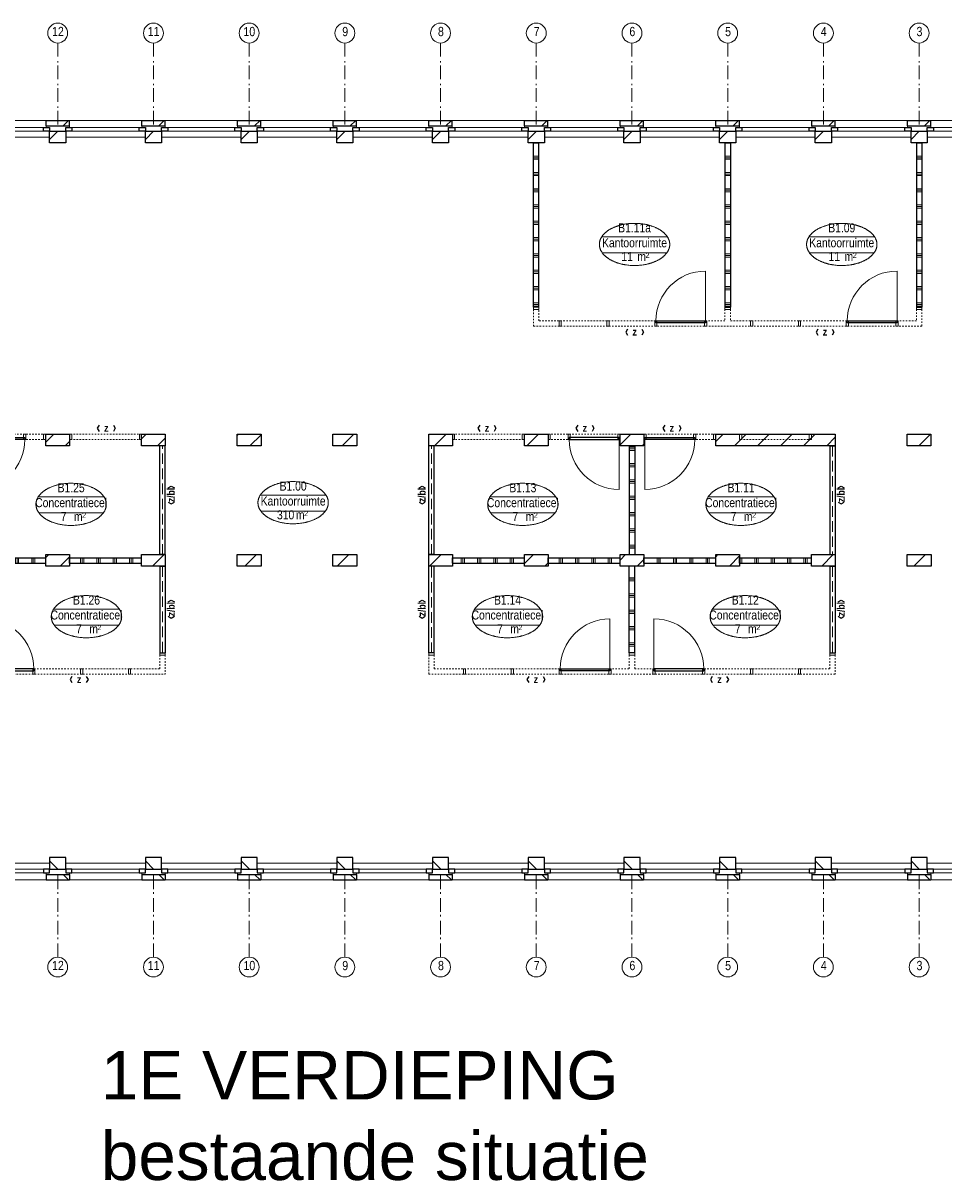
# Model space of a CAD drawing. Header units: millimetres. Extents: x 274611 to 749520, y 175257 to 298905.
# Tile 36 of 251: x 480256 to 497186, y 207744 to 229044. Entities that reach past the tile are written whole.
import ezdxf
from ezdxf.enums import TextEntityAlignment as Align

# ---------------------------------------------------------------- set-up
doc = ezdxf.new("R2010")
doc.units = ezdxf.units.MM
doc.header["$LTSCALE"] = 400
doc.header["$PDMODE"] = 1
doc.header["$PDSIZE"] = 15
for name, pattern in [('STYLE_02', [0.694427, 0.486069, -0.208359]), ('STYLE_06', [1.041641, 0.625, -0.208282, 0.069427, -0.138931]), ('STYLE_21', [0.138889, 0.069444, -0.069444])]:
    doc.linetypes.add(name, pattern=pattern)
for name, color, linetype, lineweight in [('Buitenkozijnen', 140, 'Continuous', 15), ('Interieur-deur', 43, 'Continuous', 9), ('Interieur-scheidingswand-horizontaal', 5, 'Continuous', 25), ('Interieur-scheidingswand-vertikaal', 5, 'Continuous', 25), ('Interieur-systeemwand glas', 140, 'STYLE_21', 15), ('Kozijnmerken', 43, 'Continuous', 9), ('mat-baksteen', 5, 'Continuous', 25), ('mat-kalkzandsteen', 5, 'Continuous', 25), ('None', 7, 'Continuous', 9), ('Ruimtenummers', 5, 'Continuous', 25)]:
    doc.layers.add(name, color=color, linetype=linetype, lineweight=lineweight)
doc.layers.add('plat', color=5, linetype='Continuous')
doc.styles.add('Arial', font='arial.ttf', dxfattribs={"height": 211.666667})
doc.styles.add('Arial Narrow', font='ARIALN.TTF', dxfattribs={"height": 222.25})
doc.styles.add('Arial Narrow (bold)', font='ARIALNB.TTF', dxfattribs={"height": 172.861111})

# ---------------------------------------------------------------- blocks, each defined once
blk = doc.blocks.new('systeemwandstijl 880 hoh')
at = {"layer": 'Interieur-systeemwand glas', "color": 43, "linetype": 'Continuous', "lineweight": 9}
blk.add_lwpolyline([(0, 20), (100, 20), (100, -20), (0, -20)], close=True, dxfattribs=at)
at = {"layer": 'Interieur-systeemwand glas', "color": 43, "linetype": 'Continuous', "lineweight": 15}
blk.add_point((0, 0), dxfattribs=at)
blk = doc.blocks.new('Deur systeemwand 915')
at = {"layer": 'Interieur-deur', "color": 140, "linetype": 'Continuous', "lineweight": 15}
blk.add_line((0, 1015), (0, 100), dxfattribs=at)
at = {"layer": 'Interieur-deur', "color": 92, "linetype": 'Continuous', "lineweight": 25}
blk.add_lwpolyline([(-915, 100), (0, 100), (0, 60), (-915, 60)], close=True, dxfattribs=at)
at = {"layer": 'Interieur-deur', "color": 140, "linetype": 'Continuous', "lineweight": 15}
blk.add_arc((0, 100), 915, 90, 180, dxfattribs=at)
blk = doc.blocks.new('Systeemwand B (2D)')
at = {"layer": 'Interieur-systeemwand glas', "lineweight": 15}
for p, q in [((0, 50), (1323, 50)), ((0, -50), (1323, -50))]:
    blk.add_line(p, q, dxfattribs=at)
at = {"layer": 'None', "color": 7, "rotation": 270}
blk.add_blockref('systeemwandstijl 880 hoh', (20, 50), dxfattribs=at)
at = {"layer": 'None', "color": 7, "xscale": -1, "rotation": 90}
blk.add_blockref('systeemwandstijl 880 hoh', (1303, 50), dxfattribs=at)
blk = doc.blocks.new('Systeemwand B met deur (2D)')
at = {"layer": 'Interieur-systeemwand glas', "lineweight": 15}
for p, q in [((0, 50), (1323, 50)), ((0, -50), (1323, -50))]:
    blk.add_line(p, q, dxfattribs=at)
at = {"layer": 'None', "color": 7, "rotation": 270}
for p in [(20, 50), (388, 50)]:
    blk.add_blockref('systeemwandstijl 880 hoh', p, dxfattribs=at)
at = {"layer": 'None', "color": 7, "xscale": -1}
for name, rotation in [('systeemwandstijl 880 hoh', 90), ('Deur systeemwand 915', 180)]:
    blk.add_blockref(name, (1303, 50), dxfattribs=dict(at, rotation=rotation))
blk = doc.blocks.new('*X722')
at = {"layer": 'None', "lineweight": 9}
for p, q in [((600, -2372), (600, -2272)), ((630, -2372), (630, -2272)), ((660, -2372), (660, -2272)), ((900, -2372), (900, -2272)), ((930, -2372), (930, -2272)), ((960, -2372), (960, -2272)), ((1200, -2372), (1200, -2272)), ((1230, -2372), (1230, -2272)), ((1260, -2372), (1260, -2272)), ((1500, -2372), (1500, -2272)), ((1530, -2372), (1530, -2272)), ((1560, -2372), (1560, -2272))]:
    blk.add_line(p, q, dxfattribs=at)
blk = doc.blocks.new('*X723')
at = {"layer": 'None', "lineweight": 9}
for p, q in [((2400, -2372), (2400, -2272)), ((2430, -2372), (2430, -2272)), ((2460, -2372), (2460, -2272)), ((2700, -2372), (2700, -2272)), ((2730, -2372), (2730, -2272)), ((2760, -2372), (2760, -2272)), ((3000, -2372), (3000, -2272)), ((3030, -2372), (3030, -2272)), ((3060, -2372), (3060, -2272)), ((3300, -2372), (3300, -2272)), ((3330, -2372), (3330, -2272)), ((3360, -2372), (3360, -2272))]:
    blk.add_line(p, q, dxfattribs=at)
blk = doc.blocks.new('Concentratiecel B 2 (2D)')
at = {"layer": 'Interieur-scheidingswand-horizontaal', "lineweight": 25}
for p, q in [((437, -2272), (1760, -2272)), ((437, -2372), (437, -2272)), ((1760, -2372), (1760, -2272)), ((2197, -2272), (3520, -2272)), ((2197, -2372), (2197, -2272)), ((3520, -2372), (3520, -2272)), ((437, -2372), (1760, -2372)), ((2197, -2372), (3520, -2372))]:
    blk.add_line(p, q, dxfattribs=at)
at = {"layer": 'Interieur-scheidingswand-vertikaal', "lineweight": 25}
for p, q in [((100, -214), (0, -214)), ((0, -2215), (0, -214)), ((100, -2215), (100, -214)), ((3957, -214), (3857, -214)), ((3857, -2215), (3857, -214)), ((3957, -2215), (3957, -214)), ((100, -2215), (0, -2215)), ((3957, -2215), (3857, -2215)), ((100, -2429), (0, -2429)), ((0, -4025), (0, -2429)), ((100, -4025), (100, -2429)), ((3857, -2429), (3857, -4025)), ((3857, -2429), (3957, -2429)), ((3957, -2429), (3957, -4025)), ((100, -4025), (0, -4025)), ((3857, -4025), (3957, -4025))]:
    blk.add_line(p, q, dxfattribs=at)
at = {"layer": 'Interieur-scheidingswand-vertikaal', "linetype": 'STYLE_02', "lineweight": 9}
for p, q in [((50, -2215), (50, -214)), ((3907, -2215), (3907, -214)), ((50, -4025), (50, -2429)), ((3907, -2429), (3907, -4025))]:
    blk.add_line(p, q, dxfattribs=at)
at = {"layer": 'Interieur-systeemwand glas', "lineweight": 15}
for p, q in [((0, -4415), (0, -4065)), ((100, -4315), (100, -4065)), ((3857, -4065), (3857, -4315)), ((3957, -4065), (3957, -4415)), ((0, -4415), (3957, -4415)), ((100, -4315), (3857, -4315))]:
    blk.add_line(p, q, dxfattribs=at)
at = {"layer": 'Interieur-scheidingswand-horizontaal'}
for name in ['*X722', '*X723']:
    blk.add_blockref(name, (0, 0), dxfattribs=at)
at = {"layer": 'None', "color": 7, "xscale": -1}
for name, p in [('Systeemwand B met deur (2D)', (1760, -50)), ('Systeemwand B (2D)', (3520, -50)), ('Deur systeemwand 915', (623.5, -4415)), ('systeemwandstijl 880 hoh', (3957, -4045))]:
    blk.add_blockref(name, p, dxfattribs=at)
at = {"layer": 'None', "color": 7}
blk.add_blockref('systeemwandstijl 880 hoh', (0, -4045), dxfattribs=at)
at = {"layer": 'None', "color": 7, "rotation": 270}
blk.add_blockref('systeemwandstijl 880 hoh', (623.5, -4315), dxfattribs=at)
at = {"layer": 'None', "color": 7, "xscale": -1, "rotation": 90}
for p in [(1538.5, -4315), (2418.5, -4315), (3298.5, -4315)]:
    blk.add_blockref('systeemwandstijl 880 hoh', p, dxfattribs=at)
blk = doc.blocks.new('*X785')
at = {"layer": 'None', "lineweight": 9}
for p, q in [((3688.5, -2640), (3788.5, -2640)), ((3688.5, -2670), (3788.5, -2670)), ((3688.5, -2700), (3788.5, -2700)), ((3688.5, -2940), (3788.5, -2940)), ((3688.5, -2970), (3788.5, -2970)), ((3688.5, -3000), (3788.5, -3000)), ((3688.5, -3240), (3788.5, -3240)), ((3688.5, -3270), (3788.5, -3270)), ((3688.5, -3300), (3788.5, -3300)), ((3688.5, -3540), (3788.5, -3540)), ((3688.5, -3570), (3788.5, -3570)), ((3688.5, -3600), (3788.5, -3600)), ((3688.5, -3840), (3788.5, -3840)), ((3688.5, -3870), (3788.5, -3870)), ((3688.5, -3900), (3788.5, -3900))]:
    blk.add_line(p, q, dxfattribs=at)
blk = doc.blocks.new('*X786')
at = {"layer": 'None', "lineweight": 9}
for p, q in [((600, -2372), (600, -2272)), ((630, -2372), (630, -2272)), ((660, -2372), (660, -2272)), ((900, -2372), (900, -2272)), ((930, -2372), (930, -2272)), ((960, -2372), (960, -2272)), ((1200, -2372), (1200, -2272)), ((1230, -2372), (1230, -2272)), ((1260, -2372), (1260, -2272)), ((1500, -2372), (1500, -2272)), ((1530, -2372), (1530, -2272)), ((1560, -2372), (1560, -2272))]:
    blk.add_line(p, q, dxfattribs=at)
blk = doc.blocks.new('*X787')
at = {"layer": 'None', "lineweight": 9}
for p, q in [((2400, -2372), (2400, -2272)), ((2430, -2372), (2430, -2272)), ((2460, -2372), (2460, -2272)), ((2700, -2372), (2700, -2272)), ((2730, -2372), (2730, -2272)), ((2760, -2372), (2760, -2272)), ((3000, -2372), (3000, -2272)), ((3030, -2372), (3030, -2272)), ((3060, -2372), (3060, -2272)), ((3300, -2372), (3300, -2272)), ((3330, -2372), (3330, -2272)), ((3360, -2372), (3360, -2272))]:
    blk.add_line(p, q, dxfattribs=at)
blk = doc.blocks.new('*X788')
at = {"layer": 'None', "lineweight": 9}
for p, q in [((5730, -2372), (5730, -2272)), ((5760, -2372), (5760, -2272)), ((6000, -2372), (6000, -2272)), ((6030, -2372), (6030, -2272)), ((6060, -2372), (6060, -2272)), ((6300, -2372), (6300, -2272)), ((6330, -2372), (6330, -2272)), ((6360, -2372), (6360, -2272)), ((6600, -2372), (6600, -2272)), ((6630, -2372), (6630, -2272)), ((6660, -2372), (6660, -2272)), ((6900, -2372), (6900, -2272)), ((6930, -2372), (6930, -2272)), ((6960, -2372), (6960, -2272))]:
    blk.add_line(p, q, dxfattribs=at)
blk = doc.blocks.new('*X789')
at = {"layer": 'None', "lineweight": 9}
for p, q in [((3960, -2372), (3960, -2272)), ((4200, -2372), (4200, -2272)), ((4230, -2372), (4230, -2272)), ((4260, -2372), (4260, -2272)), ((4500, -2372), (4500, -2272)), ((4530, -2372), (4530, -2272)), ((4560, -2372), (4560, -2272)), ((4800, -2372), (4800, -2272)), ((4830, -2372), (4830, -2272)), ((4860, -2372), (4860, -2272)), ((5100, -2372), (5100, -2272)), ((5130, -2372), (5130, -2272)), ((5160, -2372), (5160, -2272))]:
    blk.add_line(p, q, dxfattribs=at)
blk = doc.blocks.new('*X790')
at = {"layer": 'None', "lineweight": 9}
for p, q in [((3688.5, -240), (3788.5, -240)), ((3688.5, -270), (3788.5, -270)), ((3688.5, -300), (3788.5, -300)), ((3688.5, -540), (3788.5, -540)), ((3688.5, -570), (3788.5, -570)), ((3688.5, -600), (3788.5, -600)), ((3688.5, -840), (3788.5, -840)), ((3688.5, -870), (3788.5, -870)), ((3688.5, -900), (3788.5, -900)), ((3688.5, -1140), (3788.5, -1140)), ((3688.5, -1170), (3788.5, -1170)), ((3688.5, -1200), (3788.5, -1200)), ((3688.5, -1440), (3788.5, -1440)), ((3688.5, -1470), (3788.5, -1470)), ((3688.5, -1500), (3788.5, -1500)), ((3688.5, -1740), (3788.5, -1740)), ((3688.5, -1770), (3788.5, -1770)), ((3688.5, -1800), (3788.5, -1800)), ((3688.5, -2040), (3788.5, -2040)), ((3688.5, -2070), (3788.5, -2070)), ((3688.5, -2100), (3788.5, -2100))]:
    blk.add_line(p, q, dxfattribs=at)
blk = doc.blocks.new('Concentratiecel B 4 (2D)')
at = {"layer": 'Interieur-scheidingswand-horizontaal', "lineweight": 25}
for p, q in [((437, -2272), (1760, -2272)), ((437, -2372), (437, -2272)), ((1760, -2372), (1760, -2272)), ((2197, -2272), (3520, -2272)), ((2197, -2372), (2197, -2272)), ((3520, -2372), (3520, -2272)), ((3957, -2272), (5280, -2272)), ((3957, -2372), (3957, -2272)), ((5280, -2372), (5280, -2272)), ((5717, -2272), (7040, -2272)), ((5717, -2372), (5717, -2272)), ((7040, -2372), (7040, -2272)), ((437, -2372), (1760, -2372)), ((2197, -2372), (3520, -2372)), ((3957, -2372), (5280, -2372)), ((5717, -2372), (7040, -2372))]:
    blk.add_line(p, q, dxfattribs=at)
at = {"layer": 'Interieur-scheidingswand-vertikaal', "lineweight": 25}
for p, q in [((100, -214), (0, -214)), ((0, -2215), (0, -214)), ((100, -2215), (100, -214)), ((3688.5, -214), (3688.5, -2215)), ((3688.5, -214), (3788.5, -214)), ((3788.5, -214), (3788.5, -2215)), ((7377, -214), (7377, -2215)), ((7377, -214), (7477, -214)), ((7477, -214), (7477, -2215)), ((100, -2215), (0, -2215)), ((3688.5, -2215), (3788.5, -2215)), ((7377, -2215), (7477, -2215)), ((100, -2429), (0, -2429)), ((0, -4025), (0, -2429)), ((100, -4025), (100, -2429)), ((3788.5, -2429), (3688.5, -2429)), ((3688.5, -4025), (3688.5, -2429)), ((3788.5, -4025), (3788.5, -2429)), ((7377, -2429), (7377, -4025)), ((7377, -2429), (7477, -2429)), ((7477, -2429), (7477, -4025)), ((100, -4025), (0, -4025)), ((3788.5, -4025), (3688.5, -4025)), ((7377, -4025), (7477, -4025))]:
    blk.add_line(p, q, dxfattribs=at)
at = {"layer": 'Interieur-scheidingswand-vertikaal', "linetype": 'STYLE_02', "lineweight": 9}
for p, q in [((50, -2215), (50, -214)), ((7427, -214), (7427, -2215)), ((50, -4025), (50, -2429)), ((7427, -2429), (7427, -4025))]:
    blk.add_line(p, q, dxfattribs=at)
at = {"layer": 'Interieur-systeemwand glas', "lineweight": 15}
for p, q in [((0, -4415), (0, -4065)), ((100, -4315), (100, -4065)), ((3688.5, -4315), (3688.5, -4065)), ((3788.5, -4315), (3788.5, -4065)), ((7377, -4065), (7377, -4315)), ((7477, -4065), (7477, -4415)), ((0, -4415), (7477, -4415)), ((100, -4315), (3688.5, -4315)), ((3788.5, -4315), (7377, -4315))]:
    blk.add_line(p, q, dxfattribs=at)
at = {"layer": 'Interieur-scheidingswand-horizontaal'}
for name in ['*X786', '*X787', '*X789', '*X788']:
    blk.add_blockref(name, (0, 0), dxfattribs=at)
at = {"layer": 'Interieur-scheidingswand-vertikaal'}
for name in ['*X790', '*X785']:
    blk.add_blockref(name, (0, 0), dxfattribs=at)
at = {"layer": 'None', "color": 7}
for name, p in [('Systeemwand B (2D)', (437, -50)), ('Systeemwand B met deur (2D)', (2197, -50)), ('Deur systeemwand 915', (3333.5, -4415)), ('systeemwandstijl 880 hoh', (0, -4045)), ('systeemwandstijl 880 hoh', (3688.5, -4045))]:
    blk.add_blockref(name, p, dxfattribs=at)
at = {"layer": 'None', "color": 7, "xscale": -1}
for name, p in [('Systeemwand B met deur (2D)', (5280, -50)), ('Systeemwand B (2D)', (7040, -50)), ('Deur systeemwand 915', (4143.5, -4415)), ('systeemwandstijl 880 hoh', (7477, -4045))]:
    blk.add_blockref(name, p, dxfattribs=at)
at = {"layer": 'None', "color": 7, "rotation": 270}
for p in [(658.5, -4315), (1538.5, -4315), (2418.5, -4315), (3333.5, -4315)]:
    blk.add_blockref('systeemwandstijl 880 hoh', p, dxfattribs=at)
at = {"layer": 'None', "color": 7, "xscale": -1, "rotation": 90}
for p in [(4143.5, -4315), (5058.5, -4315), (5938.5, -4315), (6818.5, -4315)]:
    blk.add_blockref('systeemwandstijl 880 hoh', p, dxfattribs=at)
blk = doc.blocks.new('*X844')
at = {"layer": 'None', "lineweight": 9}
for p, q in [((-38807, 2770), (-38659, 2919)), ((-38449, 2705), (-38370, 2783))]:
    blk.add_line(p, q, dxfattribs=at)
blk = doc.blocks.new('*X845')
at = {"layer": 'None', "lineweight": 9}
for p, q in [((-37047, 2833), (-36962, 2919)), ((-36752, 2705), (-36610, 2846))]:
    blk.add_line(p, q, dxfattribs=at)
blk = doc.blocks.new('*X846')
at = {"layer": 'None', "lineweight": 9}
for p, q in [((-35287, 2896), (-35265, 2919)), ((-35055, 2705), (-34850, 2909))]:
    blk.add_line(p, q, dxfattribs=at)
blk = doc.blocks.new('*X847')
at = {"layer": 'None', "lineweight": 9}
blk.add_line((-33357, 2705), (-33143, 2919), dxfattribs=at)
blk = doc.blocks.new('*X848')
at = {"layer": 'None', "lineweight": 9}
blk.add_line((-31660, 2705), (-31446, 2919), dxfattribs=at)
blk = doc.blocks.new('*X849')
at = {"layer": 'None', "lineweight": 9}
blk.add_line((-29963, 2705), (-29749, 2919), dxfattribs=at)
blk = doc.blocks.new('*X855')
at = {"layer": 'None', "lineweight": 9}
for p, q in [((-38807, 649), (-38752, 705)), ((-38541, 491), (-38370, 662))]:
    blk.add_line(p, q, dxfattribs=at)
blk = doc.blocks.new('*X856')
at = {"layer": 'None', "lineweight": 9}
blk.add_line((-36844, 491), (-36630, 705), dxfattribs=at)
blk = doc.blocks.new('*X857')
at = {"layer": 'None', "lineweight": 9}
blk.add_line((-35147, 491), (-34933, 705), dxfattribs=at)
blk = doc.blocks.new('*X858')
at = {"layer": 'None', "lineweight": 9}
blk.add_line((-33450, 491), (-33236, 705), dxfattribs=at)
blk = doc.blocks.new('*X859')
at = {"layer": 'None', "lineweight": 9}
blk.add_line((-31753, 491), (-31539, 705), dxfattribs=at)
blk = doc.blocks.new('*X860')
at = {"layer": 'None', "lineweight": 9}
for p, q in [((-30007, 540), (-29842, 705)), ((-29632, 491), (-29570, 552))]:
    blk.add_line(p, q, dxfattribs=at)
blk = doc.blocks.new('*X861')
at = {"layer": 'None', "lineweight": 9}
for p, q in [((-28247, 603), (-28145, 705)), ((-27935, 491), (-27810, 615))]:
    blk.add_line(p, q, dxfattribs=at)
blk = doc.blocks.new('*X862')
at = {"layer": 'None', "lineweight": 9}
for p, q in [((-26487, 665), (-26448, 705)), ((-26238, 491), (-26050, 678))]:
    blk.add_line(p, q, dxfattribs=at)
blk = doc.blocks.new('*X863')
at = {"layer": 'None', "lineweight": 9}
blk.add_line((-24540.580054, 491), (-24326.580054, 705), dxfattribs=at)
blk = doc.blocks.new('*X864')
at = {"layer": 'None', "lineweight": 9}
blk.add_line((-22844, 491), (-22630, 705), dxfattribs=at)
blk = doc.blocks.new('*X207')
at = {"layer": 'None', "lineweight": 9}
blk.add_line((-148.5, -148.5), (4, 4), dxfattribs=at)
blk = doc.blocks.new('*X208')
at = {"layer": 'None', "lineweight": 9}
blk.add_line((100, 100), (200, 200), dxfattribs=at)
blk = doc.blocks.new('Penant best-uitbr  (2D)')
at = {"layer": 'mat-baksteen', "lineweight": 25}
for p, q in [((-215, 200), (215, 200)), ((-215, 100), (-215, 200)), ((-215, 100), (215, 100)), ((215, 100), (215, 200))]:
    blk.add_line(p, q, dxfattribs=at)
at = {"layer": 'mat-kalkzandsteen', "lineweight": 25}
blk.add_lwpolyline([(-148.5, 4), (148.5, 4), (148.5, -210), (-148.5, -210)], close=True, dxfattribs=at)
at = {"layer": 'mat-baksteen'}
blk.add_blockref('*X208', (0, 0), dxfattribs=at)
at = {"layer": 'mat-kalkzandsteen'}
blk.add_blockref('*X207', (0, 0), dxfattribs=at)
blk = doc.blocks.new('Gevelpui best-uitbr 1330 (2D)')
at = {"layer": 'Buitenkozijnen', "lineweight": 15}
for p, q in [((-731.5, 71), (731.5, 71)), ((-731.5, 4), (-731.5, 71)), ((-731.5, 4), (731.5, 4)), ((731.5, 4), (731.5, 71))]:
    blk.add_line(p, q, dxfattribs=at)
at = {"layer": 'Buitenkozijnen', "color": 92, "lineweight": 25}
for points in [[(-731.5, 71), (-617.5, 71), (-617.5, 4), (-731.5, 4)], [(617.5, 71), (731.5, 71), (731.5, 4), (617.5, 4)]]:
    blk.add_lwpolyline(points, close=True, dxfattribs=at)
at = {"layer": 'None', "color": 43, "linetype": 'Continuous', "lineweight": 9}
blk.add_line((-731.5, -107), (731.5, -107), dxfattribs=at)
at = {"layer": 'None', "color": 43, "linetype": 'Continuous', "lineweight": 9, "flags": 128}
blk.add_lwpolyline([(-665, 71), (-665, 200), (665, 200), (665, 71)], dxfattribs=at)
blk = doc.blocks.new('*X967')
at = {"layer": 'None', "lineweight": 9}
for p, q in [((-28247, 2724), (-28052, 2919)), ((-27842, 2705), (-27810, 2737))]:
    blk.add_line(p, q, dxfattribs=at)
blk = doc.blocks.new('*X968')
at = {"layer": 'None', "lineweight": 9}
for p, q in [((-26487, 2787), (-26355, 2919)), ((-26145, 2705), (-25931, 2919)), ((-25721, 2705), (-25507, 2919)), ((-25296, 2705), (-25082, 2919)), ((-24872, 2705), (-24658, 2919)), ((-24448, 2705), (-24290, 2862))]:
    blk.add_line(p, q, dxfattribs=at)
blk = doc.blocks.new('*X969')
at = {"layer": 'None', "lineweight": 9}
for p, q in [((-22967, 2913), (-22961, 2919)), ((-22751, 2705), (-22537, 2919))]:
    blk.add_line(p, q, dxfattribs=at)
blk = doc.blocks.new('Ruimtenummer UV 50')
at = {"layer": 'Ruimtenummers', "color": 8, "lineweight": 5}
for p, q in [((602, 157), (-602, 157)), ((595, -137), (-595, -137))]:
    blk.add_line(p, q, dxfattribs=at)
blk.add_open_spline([(-323, 354), (-173, 406), (173, 406), (323, 354), (473, 302), (560, 212), (647, 122), (647, 18), (647, -86), (560, -176), (473, -266), (323, -318), (173, -370), (-173, -370), (-323, -318), (-474, -266), (-560, -176), (-647, -86), (-647, 18), (-647, 122), (-560, 212), (-474, 302), (-323, 354)], degree=2, knots=[0, 0, 0, 0.09962, 0.19924, 0.19924, 0.283607, 0.283607, 0.349619, 0.349619, 0.415638, 0.415638, 0.5, 0.5, 0.59962, 0.69924, 0.69924, 0.783607, 0.783607, 0.849619, 0.849619, 0.915638, 0.915638, 1, 1, 1], dxfattribs=at)
at = {"layer": 'Ruimtenummers', "attachment_point": 2, "style": 'Arial Narrow'}
for s, insert, char_height in [(' m', (104, -122), 165.9), (' 2', (220, -133), 96.8)]:
    blk.add_mtext(s, dxfattribs=dict(at, insert=insert, char_height=char_height))
at = {"layer": 'Ruimtenummers', "style": 'Arial Narrow'}
for tag, p in [('Nummer', (0, 407)), ('Naam', (0, 132)), ('Oppervlak', (-138, -122))]:
    blk.add_attdef(tag, text='', height=166, dxfattribs=at).set_placement(p, align=Align.TOP_CENTER)
blk = doc.blocks.new('*X1164')
at = {"layer": 'None', "lineweight": 9}
for p, q in [((6990, 0), (7090, 0)), ((6990, -240), (7090, -240)), ((6990, -270), (7090, -270)), ((6990, -300), (7090, -300)), ((6990, -540), (7090, -540)), ((6990, -570), (7090, -570)), ((6990, -600), (7090, -600)), ((6990, -840), (7090, -840)), ((6990, -870), (7090, -870)), ((6990, -900), (7090, -900)), ((6990, -1140), (7090, -1140)), ((6990, -1170), (7090, -1170)), ((6990, -1200), (7090, -1200)), ((6990, -1440), (7090, -1440)), ((6990, -1470), (7090, -1470)), ((6990, -1500), (7090, -1500)), ((6990, -1740), (7090, -1740)), ((6990, -1770), (7090, -1770)), ((6990, -1800), (7090, -1800)), ((6990, -2040), (7090, -2040)), ((6990, -2070), (7090, -2070)), ((6990, -2100), (7090, -2100)), ((6990, -2340), (7090, -2340)), ((6990, -2370), (7090, -2370)), ((6990, -2400), (7090, -2400)), ((6990, -2640), (7090, -2640)), ((6990, -2670), (7090, -2670)), ((6990, -2700), (7090, -2700)), ((6990, -2940), (7090, -2940)), ((6990, -2970), (7090, -2970)), ((6990, -3000), (7090, -3000))]:
    blk.add_line(p, q, dxfattribs=at)
blk = doc.blocks.new('*X1165')
at = {"layer": 'None', "lineweight": 9}
for p, q in [((3470, 0), (3570, 0)), ((3470, -240), (3570, -240)), ((3470, -270), (3570, -270)), ((3470, -300), (3570, -300)), ((3470, -540), (3570, -540)), ((3470, -570), (3570, -570)), ((3470, -600), (3570, -600)), ((3470, -840), (3570, -840)), ((3470, -870), (3570, -870)), ((3470, -900), (3570, -900)), ((3470, -1140), (3570, -1140)), ((3470, -1170), (3570, -1170)), ((3470, -1200), (3570, -1200)), ((3470, -1440), (3570, -1440)), ((3470, -1470), (3570, -1470)), ((3470, -1500), (3570, -1500)), ((3470, -1740), (3570, -1740)), ((3470, -1770), (3570, -1770)), ((3470, -1800), (3570, -1800)), ((3470, -2040), (3570, -2040)), ((3470, -2070), (3570, -2070)), ((3470, -2100), (3570, -2100)), ((3470, -2340), (3570, -2340)), ((3470, -2370), (3570, -2370)), ((3470, -2400), (3570, -2400)), ((3470, -2640), (3570, -2640)), ((3470, -2670), (3570, -2670)), ((3470, -2700), (3570, -2700)), ((3470, -2940), (3570, -2940)), ((3470, -2970), (3570, -2970)), ((3470, -3000), (3570, -3000))]:
    blk.add_line(p, q, dxfattribs=at)
blk = doc.blocks.new('*X1166')
at = {"layer": 'None', "lineweight": 9}
for p, q in [((-50, 0), (50, 0)), ((-50, -240), (50, -240)), ((-50, -270), (50, -270)), ((-50, -300), (50, -300)), ((-50, -540), (50, -540)), ((-50, -570), (50, -570)), ((-50, -600), (50, -600)), ((-50, -840), (50, -840)), ((-50, -870), (50, -870)), ((-50, -900), (50, -900)), ((-50, -1140), (50, -1140)), ((-50, -1170), (50, -1170)), ((-50, -1200), (50, -1200)), ((-50, -1440), (50, -1440)), ((-50, -1470), (50, -1470)), ((-50, -1500), (50, -1500)), ((-50, -1740), (50, -1740)), ((-50, -1770), (50, -1770)), ((-50, -1800), (50, -1800)), ((-50, -2040), (50, -2040)), ((-50, -2070), (50, -2070)), ((-50, -2100), (50, -2100)), ((-50, -2340), (50, -2340)), ((-50, -2370), (50, -2370)), ((-50, -2400), (50, -2400)), ((-50, -2640), (50, -2640)), ((-50, -2670), (50, -2670)), ((-50, -2700), (50, -2700)), ((-50, -2940), (50, -2940)), ((-50, -2970), (50, -2970)), ((-50, -3000), (50, -3000))]:
    blk.add_line(p, q, dxfattribs=at)
blk = doc.blocks.new('Vergaderruimten B 2 (2D)')
at = {"layer": 'Interieur-scheidingswand-vertikaal', "lineweight": 25}
for p, q in [((50, 4), (-50, 4)), ((-50, -3021), (-50, 4)), ((50, -3021), (50, 4)), ((3470, 4), (3470, -3021)), ((3470, 4), (3570, 4)), ((3570, 4), (3570, -3021)), ((6990, 4), (6990, -3021)), ((6990, 4), (7090, 4)), ((7090, 4), (7090, -3021)), ((50, -3021), (-50, -3021)), ((3470, -3021), (3570, -3021)), ((6990, -3021), (7090, -3021))]:
    blk.add_line(p, q, dxfattribs=at)
at = {"layer": 'Interieur-systeemwand glas', "lineweight": 15}
for p, q in [((-50, -3371), (-50, -3061)), ((50, -3271), (50, -3061)), ((3470, -3061), (3470, -3271)), ((3570, -3061), (3570, -3271)), ((6990, -3061), (6990, -3271)), ((7090, -3061), (7090, -3371)), ((7090, -3371), (-50, -3371)), ((3470, -3271), (50, -3271)), ((6990, -3271), (3570, -3271))]:
    blk.add_line(p, q, dxfattribs=at)
at = {"layer": 'Interieur-scheidingswand-vertikaal'}
for name in ['*X1166', '*X1165', '*X1164']:
    blk.add_blockref(name, (0, 0), dxfattribs=at)
at = {"layer": 'Interieur-scheidingswand-vertikaal', "color": 7}
for name, p in [('Deur systeemwand 915', (3115, -3371)), ('Deur systeemwand 915', (6635, -3371)), ('systeemwandstijl 880 hoh', (-50, -3041)), ('systeemwandstijl 880 hoh', (3470, -3041)), ('systeemwandstijl 880 hoh', (6990, -3041))]:
    blk.add_blockref(name, p, dxfattribs=at)
at = {"layer": 'Interieur-scheidingswand-vertikaal', "color": 7, "rotation": 270}
for p in [(440, -3271), (3960, -3271)]:
    blk.add_blockref('systeemwandstijl 880 hoh', p, dxfattribs=at)
at = {"layer": 'Interieur-scheidingswand-vertikaal', "color": 7, "xscale": -1, "rotation": 90}
for p in [(1320, -3271), (2200, -3271), (3115, -3271), (4840, -3271), (5720, -3271), (6635, -3271)]:
    blk.add_blockref('systeemwandstijl 880 hoh', p, dxfattribs=at)
blk = doc.blocks.new('Kozijnmerk 50')
at = {"layer": 'Kozijnmerken', "color": 92, "linetype": 'Continuous', "lineweight": 25}
for points in [[(-132, 51), (-165, -6), (-132, -62)], [(132, 51), (165, -6), (132, -62)]]:
    blk.add_lwpolyline(points, dxfattribs=at)
at = {"layer": 'None', "color": 43, "style": 'Arial Narrow (bold)'}
blk.add_attdef('merk', text='', height=138, dxfattribs=at).set_placement((0, 0), align=Align.MIDDLE_CENTER)
blk = doc.blocks.new('*U1652')
at = {"layer": 'None', "color": 7, "linetype": 'STYLE_06', "lineweight": 9}
for p, q in [((-38589, 10116), (-38589, 8616)), ((-36829, 10116), (-36829, 8616)), ((-35069, 10116), (-35069, 8616)), ((-33309, 10116), (-33309, 8616)), ((-31549, 10116), (-31549, 8616)), ((-29789, 10116), (-29789, 8616)), ((-28029, 10116), (-28029, 8616)), ((-26269, 10116), (-26269, 8616)), ((-24509, 10116), (-24509, 8616)), ((-22749, 10116), (-22749, 8616))]:
    blk.add_line(p, q, dxfattribs=at)
at = {"layer": 'None', "color": 43, "linetype": 'Continuous', "lineweight": 9}
for centre in [(-38589, 10299), (-36829, 10299), (-35069, 10299), (-33309, 10299), (-31549, 10299), (-29789, 10299), (-28029, 10299), (-26269, 10299), (-24509, 10299), (-22749, 10299)]:
    blk.add_circle(centre, 183, dxfattribs=at)
at = {"layer": 'None', "color": 8, "attachment_point": 1, "style": 'Arial Narrow'}
for s, insert, char_height in [('12', (-38693, 10412), 169.3), ('11', (-36933, 10412), 169.3), ('10', (-35173, 10412), 169.3), ('9', (-33356, 10412), 169), ('8', (-31596, 10412), 169), ('7', (-29836, 10412), 169), ('6', (-28076, 10412), 169), ('5', (-26316, 10412), 169), ('4', (-24556, 10412), 169), ('3', (-22796, 10412), 169)]:
    blk.add_mtext(s, dxfattribs=dict(at, insert=insert, char_height=char_height))

msp = doc.modelspace()

# ---------------------------------------------------------------- linework, layer by layer
at = {"layer": 'mat-kalkzandsteen', "lineweight": 25}
for points in [[(480672.78099, 221481.18879), (481109.78099, 221481.18879), (481109.78099, 221267.18879), (480672.78099, 221267.18879)], [(482432.78099, 221481.18879), (482869.78099, 221481.18879), (482869.78099, 221267.18879), (482432.78099, 221267.18879)], [(484192.78099, 221481.18879), (484629.78099, 221481.18879), (484629.78099, 221267.18879), (484192.78099, 221267.18879)], [(485952.78099, 221481.18879), (486389.78099, 221481.18879), (486389.78099, 221267.18879), (485952.78099, 221267.18879)], [(487712.78099, 221481.18879), (488149.78099, 221481.18879), (488149.78099, 221267.18879), (487712.78099, 221267.18879)], [(489472.78099, 221481.18879), (489909.78099, 221481.18879), (489909.78099, 221267.18879), (489472.78099, 221267.18879)], [(491232.78099, 221481.18879), (491669.78099, 221481.18879), (491669.78099, 221267.18879), (491232.78099, 221267.18879)], [(492992.78099, 221481.18879), (495189.78099, 221481.18879), (495189.78099, 221267.18879), (492992.78099, 221267.18879)], [(496512.78099, 221481.18879), (496949.78099, 221481.18879), (496949.78099, 221267.18879), (496512.78099, 221267.18879)], [(480672.78099, 219267.18879), (481109.78099, 219267.18879), (481109.78099, 219053.18879), (480672.78099, 219053.18879)], [(482432.78099, 219267.18879), (482869.78099, 219267.18879), (482869.78099, 219053.18879), (482432.78099, 219053.18879)], [(484192.78099, 219267.18879), (484629.78099, 219267.18879), (484629.78099, 219053.18879), (484192.78099, 219053.18879)], [(485952.78099, 219267.18879), (486389.78099, 219267.18879), (486389.78099, 219053.18879), (485952.78099, 219053.18879)], [(487712.78099, 219267.18879), (488149.78099, 219267.18879), (488149.78099, 219053.18879), (487712.78099, 219053.18879)], [(489472.78099, 219267.18879), (489909.78099, 219267.18879), (489909.78099, 219053.18879), (489472.78099, 219053.18879)], [(491232.78099, 219267.18879), (491669.78099, 219267.18879), (491669.78099, 219053.18879), (491232.78099, 219053.18879)], [(492992.78099, 219267.18879), (493429.78099, 219267.18879), (493429.78099, 219053.18879), (492992.78099, 219053.18879)], [(494752.78099, 219267.18879), (495189.78099, 219267.18879), (495189.78099, 219053.18879), (494752.78099, 219053.18879)], [(496512.78099, 219267.18879), (496952.78099, 219267.18879), (496952.78099, 219053.18879), (496512.78099, 219053.18879)]]:
    msp.add_lwpolyline(points, close=True, dxfattribs=at)
at = {"layer": 'None', "color": 7, "linetype": 'STYLE_06', "lineweight": 9}
for p, q in [((480891.28099, 211859.70109), (480891.28099, 213359.70109)), ((482651.28099, 211859.70109), (482651.28099, 213359.70109)), ((484411.28099, 211859.70109), (484411.28099, 213359.70109)), ((486171.28099, 211859.70109), (486171.28099, 213359.70109)), ((487931.28099, 211859.70109), (487931.28099, 213359.70109)), ((489691.28099, 211859.70109), (489691.28099, 213359.70109)), ((491451.28099, 211859.70109), (491451.28099, 213359.70109)), ((493211.28099, 211859.70109), (493211.28099, 213359.70109)), ((494971.28099, 211859.70109), (494971.28099, 213359.70109)), ((496731.28099, 211859.70109), (496731.28099, 213359.70109))]:
    msp.add_line(p, q, dxfattribs=at)
at = {"layer": 'None', "color": 43, "linetype": 'Continuous', "lineweight": 9}
for centre in [(480891.28099, 211677.09467), (482651.28099, 211677.09467), (484411.28099, 211677.09467), (486171.28099, 211677.09467), (487931.28099, 211677.09467), (489691.28099, 211677.09467), (491451.28099, 211677.09467), (493211.28099, 211677.09467), (494971.28099, 211677.09467), (496731.28099, 211677.09467)]:
    msp.add_circle(centre, 182.60642, dxfattribs=at)

# ---------------------------------------------------------------- block references
at = {"layer": 'Interieur-scheidingswand-vertikaal', "color": 7}
msp.add_blockref('Vergaderruimten B 2 (2D)', (489691.28099, 226838.18879), dxfattribs=at)
at = {"layer": 'Kozijnmerken', "color": 7}
for p in [(491500.70641, 223364.48568), (495000.70641, 223364.48568), (481784.68101, 221594.99789), (488784.68101, 221594.99789), (490584.68101, 221594.99789), (492184.68101, 221594.99789), (481285.03959, 216972.96548), (489685.03959, 216972.96548), (493060.36422, 216972.96548)]:
    msp.add_blockref('Kozijnmerk 50', p, dxfattribs=at).add_auto_attribs({'merk': 'z'})
at = {"layer": 'Kozijnmerken', "color": 7, "rotation": 90}
for p in [(482973.8054, 220362.18879), (487586.63784, 220362.18879), (495293.8054, 220362.18879), (482973.8054, 218262.18879), (487586.63784, 218262.18879), (495293.8054, 218262.18879)]:
    msp.add_blockref('Kozijnmerk 50', p, dxfattribs=at).add_auto_attribs({'merk': 'z/bl'})
at = {"layer": 'mat-baksteen', "color": 7}
for p in [(480891.28099, 227052.18879), (482651.28099, 227052.18879), (484411.28099, 227052.18879), (486171.28099, 227052.18879), (487931.28099, 227052.18879), (489691.28099, 227052.18879), (491451.28099, 227052.18879), (493211.28099, 227052.18879), (494971.28099, 227052.18879), (496731.28099, 227052.18879)]:
    msp.add_blockref('Penant best-uitbr  (2D)', p, dxfattribs=at)
at = {"layer": 'mat-baksteen', "color": 7, "xscale": -1, "rotation": 180}
for p in [(480891.28099, 213482.18879), (482651.28099, 213482.18879), (484411.28099, 213482.18879), (486171.28099, 213482.18879), (487931.28099, 213482.18879), (489691.28099, 213482.18879), (491451.28099, 213482.18879), (493211.28099, 213482.18879), (494971.28099, 213482.18879), (496731.28099, 213482.18879)]:
    msp.add_blockref('Penant best-uitbr  (2D)', p, dxfattribs=at)
at = {"layer": 'mat-kalkzandsteen'}
for name in ['*X844', '*X845', '*X846', '*X847', '*X848', '*X849', '*X967', '*X968', '*X969', '*X855', '*X856', '*X857', '*X858', '*X859', '*X860', '*X861', '*X862', '*X863', '*X864']:
    msp.add_blockref(name, (519480.22162, 218562.18879), dxfattribs=at)
at = {"layer": 'None', "color": 7}
for name, p in [('*U1652', (519480.22162, 218562.18879)), ('Gevelpui best-uitbr 1330 (2D)', (480011.28099, 227052.18879)), ('Gevelpui best-uitbr 1330 (2D)', (481771.28099, 227052.18879)), ('Gevelpui best-uitbr 1330 (2D)', (483531.28099, 227052.18879)), ('Gevelpui best-uitbr 1330 (2D)', (485291.28099, 227052.18879)), ('Gevelpui best-uitbr 1330 (2D)', (487051.28099, 227052.18879)), ('Gevelpui best-uitbr 1330 (2D)', (488811.28099, 227052.18879)), ('Gevelpui best-uitbr 1330 (2D)', (490571.28099, 227052.18879)), ('Gevelpui best-uitbr 1330 (2D)', (492331.28099, 227052.18879)), ('Gevelpui best-uitbr 1330 (2D)', (494091.28099, 227052.18879)), ('Gevelpui best-uitbr 1330 (2D)', (495851.28099, 227052.18879)), ('Gevelpui best-uitbr 1330 (2D)', (497611.28099, 227052.18879)), ('Concentratiecel B 2 (2D)', (478912.78099, 221481.18879)), ('Concentratiecel B 4 (2D)', (487712.78099, 221481.18879))]:
    msp.add_blockref(name, p, dxfattribs=at)
at = {"layer": 'None', "color": 7, "xscale": -1, "rotation": 180}
for p in [(480011.28099, 213482.18879), (481771.28099, 213482.18879), (483531.28099, 213482.18879), (485291.28099, 213482.18879), (487051.28099, 213482.18879), (488811.28099, 213482.18879), (490571.28099, 213482.18879), (492331.28099, 213482.18879), (494091.28099, 213482.18879), (495851.28099, 213482.18879), (497611.28099, 213482.18879)]:
    msp.add_blockref('Gevelpui best-uitbr 1330 (2D)', p, dxfattribs=at)
at = {"layer": 'Ruimtenummers'}
for p, values in [((491498.77777, 224954.41468), {'Nummer': 'B1.11a', 'Naam': 'Kantoorruimte', 'Oppervlak': '11'}), ((495309.24829, 224954.41468), {'Nummer': 'B1.09', 'Naam': 'Kantoorruimte', 'Oppervlak': '11'}), ((481138.01706, 220172.18879), {'Nummer': 'B1.25', 'Naam': 'Concentratiecel', 'Oppervlak': '7'}), ((485220.25002, 220203.02254), {'Nummer': 'B1.00', 'Naam': 'Kantoorruimte', 'Oppervlak': '310'}), ((489444.60171, 220172.18879), {'Nummer': 'B1.13', 'Naam': 'Concentratiecel', 'Oppervlak': '7'}), ((493458.01706, 220172.18879), {'Nummer': 'B1.11', 'Naam': 'Concentratiecel', 'Oppervlak': '7'}), ((481420.24149, 218105.52543), {'Nummer': 'B1.26', 'Naam': 'Concentratiecel', 'Oppervlak': '7'}), ((489162.37728, 218105.52543), {'Nummer': 'B1.14', 'Naam': 'Concentratiecel', 'Oppervlak': '7'}), ((493534.9148, 218105.52543), {'Nummer': 'B1.12', 'Naam': 'Concentratiecel', 'Oppervlak': '7'})]:
    msp.add_blockref('Ruimtenummer UV 50', p, dxfattribs=at).add_auto_attribs(values)

# ---------------------------------------------------------------- texts
at = {"layer": 'None', "color": 8, "attachment_point": 1, "style": 'Arial Narrow'}
for s, insert, char_height in [('12', (480787.56148, 211789.85226), 169.333333), ('11', (482547.56148, 211789.85226), 169.333333), ('10', (484307.56148, 211789.85226), 169.333333), ('9', (486124.70475, 211789.85226), 169.33333), ('8', (487884.70475, 211789.85226), 169.33333), ('7', (489644.70475, 211789.85226), 169.33333), ('6', (491404.70475, 211789.85226), 169.33333), ('5', (493164.70475, 211789.85226), 169.33333), ('4', (494924.70475, 211789.85226), 169.33333), ('3', (496684.70475, 211789.85226), 169.33333)]:
    msp.add_mtext(s, dxfattribs=dict(at, insert=insert, char_height=char_height))
at = {"layer": 'plat', "insert": (481682.6877, 210130.29341), "char_height": 889, "attachment_point": 1, "style": 'Arial'}
msp.add_mtext('1E VERDIEPING\\Pbestaande situatie', dxfattribs=at)

doc.saveas('drawing.dxf')
